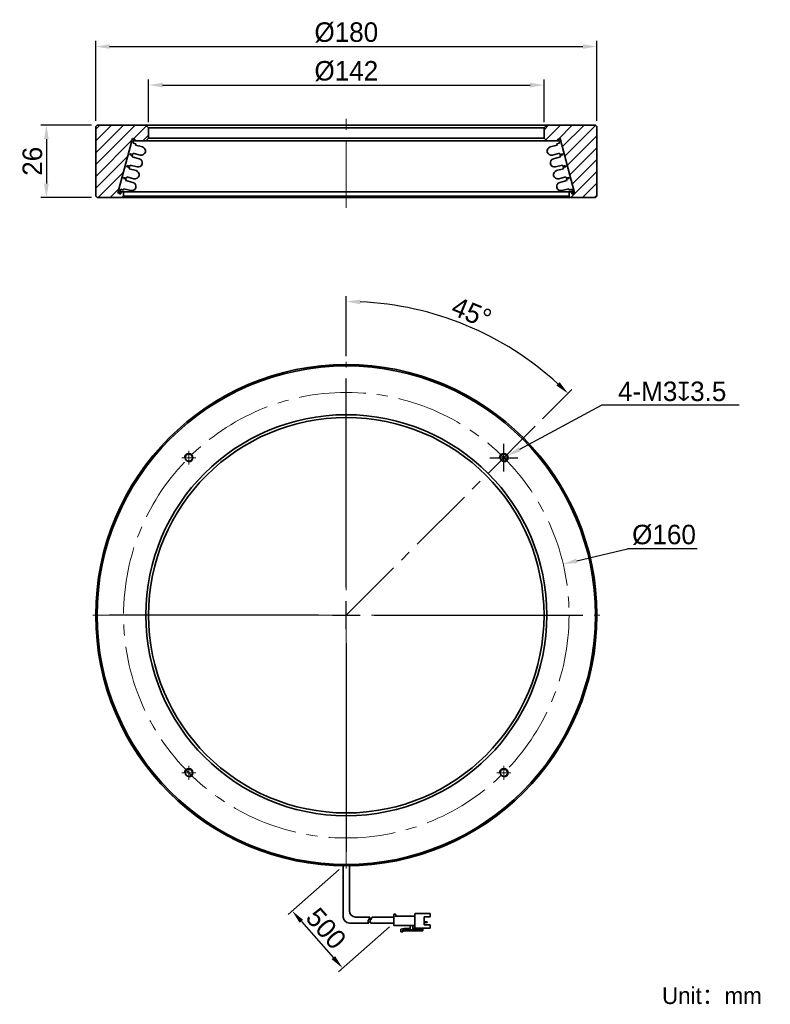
# Model space of a CAD drawing. Header units: millimetres. Extents: x 56 to 191, y 76 to 253.
import ezdxf

# ---------------------------------------------------------------- set-up
doc = ezdxf.new("R2010")
doc.units = ezdxf.units.MM
doc.header["$PDSIZE"] = -5
doc.linetypes.add('点画线', pattern=[18, 12, -2, 2, -2])
doc.layers.get('0').update_dxf_attribs({"lineweight": 35})
for name, color, linetype, lineweight in [('中心线层', 1, '点画线', 18), ('剖面线层', 4, 'Continuous', 18), ('标注', 3, 'Continuous', 25), ('粗实线层', 7, 'Continuous', 35)]:
    doc.layers.add(name, color=color, linetype=linetype, lineweight=lineweight)
doc.styles.get("Standard").update_dxf_attribs({"font": '兰亭黑 GBK.TTF'})
doc.dimstyles.new('CST Standard', dxfattribs={"dimtxt": 3.5, "dimasz": 2.5, "dimexe": 1, "dimexo": 1, "dimgap": 0.6, "dimtad": 1, "dimtoh": 1, "dimdsep": 46, "dimtxsty": 'Standard', "dimcen": -2.5, "dimdle": 5, "dimadec": 0, "dimazin": 2, "dimtfac": 1, "dimtofl": 0, "dimtmove": 0, "dimatfit": 0, "dimfxl": 1, "dimtolj": 1, "dimarcsym": 0})
pattern_1 = [(45, (0, 0), (-1.06066, 1.06066), [])]

# ---------------------------------------------------------------- blocks, each defined once
blk = doc.blocks.new('*X1')
at = {"layer": 'Defpoints', "color": 0}
for p in [(150.64, 241.4), (79.64, 233.71), (150.64, 233.71)]:
    blk.add_point(p, dxfattribs=at)
at = {"layer": '标注', "color": 0, "linetype": 'Continuous', "lineweight": -2, "ltscale": 3}
for p, q in [((79.64, 234.71), (79.64, 242.4)), ((150.64, 234.71), (150.64, 242.4))]:
    blk.add_line(p, q, dxfattribs=at)
at = {"layer": '标注', "color": 9, "linetype": 'Continuous', "lineweight": -2, "ltscale": 3}
blk.add_line((82.14, 241.4), (148.14, 241.4), dxfattribs=at)
at = {"layer": '标注', "color": 9}
for points in [[(82.14, 241.82), (82.14, 240.98), (79.64, 241.4)], [(148.14, 240.98), (148.14, 241.82), (150.64, 241.4)]]:
    blk.add_solid(points, dxfattribs=at)
at = {"layer": '标注', "color": 7, "insert": (115.14, 243.9), "char_height": 3.5, "attachment_point": 5}
blk.add_mtext('\\A1;%%C142', dxfattribs=at)
blk = doc.blocks.new('*X2')
at = {"layer": 'Defpoints', "color": 0}
for p in [(160.14, 248.31), (70.14, 233.96), (160.14, 233.96)]:
    blk.add_point(p, dxfattribs=at)
at = {"layer": '标注', "color": 0, "linetype": 'Continuous', "lineweight": -2, "ltscale": 3}
for p, q in [((70.14, 234.96), (70.14, 249.31)), ((160.14, 234.96), (160.14, 249.31))]:
    blk.add_line(p, q, dxfattribs=at)
at = {"layer": '标注', "color": 9, "linetype": 'Continuous', "lineweight": -2, "ltscale": 3}
blk.add_line((72.64, 248.31), (157.64, 248.31), dxfattribs=at)
at = {"layer": '标注', "color": 9}
for points in [[(72.64, 248.73), (72.64, 247.9), (70.14, 248.31)], [(157.64, 247.9), (157.64, 248.73), (160.14, 248.31)]]:
    blk.add_solid(points, dxfattribs=at)
at = {"layer": '标注', "color": 7, "insert": (115.14, 250.84), "char_height": 3.5, "attachment_point": 5}
blk.add_mtext('\\A1;%%C180', dxfattribs=at)
blk = doc.blocks.new('*X3')
at = {"layer": 'Defpoints', "color": 0}
for p in [(70.39, 234.21), (61.28, 221.21), (70.39, 221.21)]:
    blk.add_point(p, dxfattribs=at)
at = {"layer": '标注', "color": 0, "linetype": 'Continuous', "lineweight": -2, "ltscale": 3}
for p, q in [((69.39, 234.21), (60.28, 234.21)), ((69.39, 221.21), (60.28, 221.21))]:
    blk.add_line(p, q, dxfattribs=at)
at = {"layer": '标注', "color": 9, "linetype": 'Continuous', "lineweight": -2, "ltscale": 3}
blk.add_line((61.28, 231.71), (61.28, 223.71), dxfattribs=at)
at = {"layer": '标注', "color": 9}
for points in [[(61.7, 231.71), (60.86, 231.71), (61.28, 234.21)], [(60.86, 223.71), (61.7, 223.71), (61.28, 221.21)]]:
    blk.add_solid(points, dxfattribs=at)
at = {"layer": '标注', "color": 7, "insert": (58.78, 227.71), "char_height": 3.5, "attachment_point": 5, "rotation": 90}
blk.add_mtext('\\A1;26', dxfattribs=at)
blk = doc.blocks.new('*X4')
at = {"layer": 'Defpoints', "color": 0}
for p in [(143.29, 194.98), (115.14, 191.72), (149.67, 180.75), (115.14, 146.22), (115.14, 100.72)]:
    blk.add_point(p, dxfattribs=at)
at = {"layer": '标注', "color": 0, "linetype": 'Continuous', "lineweight": -2, "ltscale": 3}
for p, q in [((115.14, 192.72), (115.14, 203.52)), ((150.38, 181.46), (155.66, 186.74))]:
    blk.add_line(p, q, dxfattribs=at)
at = {"layer": '标注', "color": 9, "linetype": 'Continuous', "lineweight": -2, "ltscale": 3}
blk.add_arc((115.14, 146.22), 56.31, 47.5441, 87.4559, dxfattribs=at)
at = {"layer": '标注', "color": 9}
for points in [[(117.65, 202.89), (117.63, 202.05), (115.14, 202.52)], [(152.86, 187.46), (153.44, 188.06), (154.96, 186.03)]]:
    blk.add_solid(points, dxfattribs=at)
at = {"layer": '标注', "color": 7, "insert": (137.64, 200.54), "char_height": 3.5, "attachment_point": 5, "rotation": 337.5}
blk.add_mtext('\\A1;45%%d', dxfattribs=at)
blk = doc.blocks.new('*X5')
at = {"layer": 'Defpoints', "color": 0}
for p in [(154.07, 155.4), (76.21, 137.04)]:
    blk.add_point(p, dxfattribs=at)
at = {"layer": '标注', "color": 0, "linetype": 'Continuous', "ltscale": 3}
for p, q in [((115.14, 151.22), (115.14, 188.72)), ((115.14, 143.72), (115.14, 148.72)), ((110.14, 146.22), (72.64, 146.22)), ((112.64, 146.22), (117.64, 146.22)), ((120.14, 146.22), (157.64, 146.22)), ((115.14, 141.22), (115.14, 103.72))]:
    blk.add_line(p, q, dxfattribs=at)
at = {"layer": '标注', "color": 9, "linetype": 'Continuous', "lineweight": -2, "ltscale": 3}
for p in [(156.51, 155.97), (178.17, 158.12)]:
    blk.add_line(p, (165.61, 158.12), dxfattribs=at)
at = {"layer": '标注', "color": 9}
blk.add_solid([(156.41, 156.38), (156.6, 155.57), (154.07, 155.4)], dxfattribs=at)
at = {"layer": '标注', "color": 7, "insert": (172.19, 160.64), "char_height": 3.5, "attachment_point": 5}
blk.add_mtext('\\A1;%%C160', dxfattribs=at)
blk = doc.blocks.new('*X6')
at = {"layer": 'Defpoints', "color": 0}
for p in [(142.76, 174.15), (144.08, 174.86)]:
    blk.add_point(p, dxfattribs=at)
at = {"layer": '标注', "color": 9, "linetype": 'Continuous', "lineweight": -2, "ltscale": 3}
for p in [(146.29, 176.04), (185.67, 183.91)]:
    blk.add_line(p, (160.97, 183.91), dxfattribs=at)
at = {"layer": '标注', "color": 0, "linetype": 'Continuous', "ltscale": 3}
for p, q in [((143.42, 172), (143.42, 177)), ((140.92, 174.5), (145.92, 174.5))]:
    blk.add_line(p, q, dxfattribs=at)
at = {"layer": '标注', "color": 9}
blk.add_solid([(146.09, 176.4), (146.49, 175.67), (144.08, 174.86)], dxfattribs=at)
at = {"layer": '标注', "color": 7, "insert": (173.65, 186.39), "char_height": 3.5, "attachment_point": 5}
blk.add_mtext('\\A1;4-M3{\\fGDT|b1|i0|c0|p2;x}3.5', dxfattribs=at)
blk = doc.blocks.new('*X7')
at = {"layer": 'Defpoints', "color": 0}
for p in [(114.6, 101.22), (123.65, 90.94), (114.48, 82.85)]:
    blk.add_point(p, dxfattribs=at)
at = {"layer": '标注', "color": 0, "linetype": 'Continuous', "lineweight": -2, "ltscale": 3}
for p, q in [((113.85, 100.56), (104.67, 92.46)), ((122.9, 90.28), (113.73, 82.19))]:
    blk.add_line(p, q, dxfattribs=at)
at = {"layer": '标注', "color": 9, "linetype": 'Continuous', "lineweight": -2, "ltscale": 3}
blk.add_line((107.07, 91.25), (112.82, 84.72), dxfattribs=at)
at = {"layer": '标注', "color": 9}
for points in [[(107.38, 91.52), (106.76, 90.97), (105.42, 93.12)], [(112.51, 84.45), (113.13, 85), (114.48, 82.85)]]:
    blk.add_solid(points, dxfattribs=at)
at = {"layer": '标注', "color": 7, "insert": (111.51, 89.97), "char_height": 3.5, "attachment_point": 5, "rotation": 311.4018}
blk.add_mtext('\\A1;500', dxfattribs=at)

msp = doc.modelspace()

# ---------------------------------------------------------------- hatches: boundary and pattern name
at = {"layer": '剖面线层'}
h = msp.add_hatch(dxfattribs=at)
h.set_pattern_fill('无图案', color=0, style=0, pattern_type=0)
h.set_pattern_definition(pattern_1)
h.paths.add_polyline_path([(70.1397, 221.458), (70.1397, 232.754), (70.1397, 233.958), (70.3897, 234.208), (79.1397, 234.208), (79.6397, 233.708), (79.6397, 231.8589), (79.1397, 231.3589), (77.1413, 231.3589), (77.1413, 231.7139), (77.0413, 231.7139), (76.7515, 231.7915), (74.1374, 222.0356), (74.4272, 221.958), (74.4272, 221.858), (74.6397, 221.858), (74.6397, 222.258), (75.1397, 222.258), (75.1397, 221.458), (74.8897, 221.208), (70.3897, 221.208)], flags=0)
h = msp.add_hatch(dxfattribs=at)
h.set_pattern_fill('无图案', color=0, style=0, pattern_type=0)
h.set_pattern_definition(pattern_1)
h.paths.add_polyline_path([(160.1397, 221.458), (160.1397, 232.754), (160.1397, 233.958), (159.8897, 234.208), (151.1397, 234.208), (150.6397, 233.708), (150.6397, 231.8589), (151.1397, 231.3589), (153.1381, 231.3589), (153.1381, 231.7139), (153.2381, 231.7139), (153.5279, 231.7915), (156.142, 222.0356), (155.8522, 221.958), (155.8522, 221.858), (155.6397, 221.858), (155.6397, 222.258), (155.1397, 222.258), (155.1397, 221.458), (155.3897, 221.208), (159.8897, 221.208)], flags=0)

# ---------------------------------------------------------------- linework, layer by layer
at = {"layer": '中心线层', "color": 0}
for p, q in [((115.1397, 219.3392), (115.1397, 236.1593)), ((115.1397, 100.7164), (115.1397, 191.7164)), ((115.1397, 146.2164), (149.674, 180.7507)), ((86.8554, 173.2507), (86.8554, 175.7507)), ((143.424, 175.7507), (143.424, 173.2507)), ((85.6054, 174.5007), (88.1054, 174.5007)), ((142.174, 174.5007), (144.674, 174.5007)), ((69.6397, 146.2164), (160.6397, 146.2164)), ((86.8554, 116.6821), (86.8554, 119.1821)), ((143.424, 119.1821), (143.424, 116.6821)), ((88.1054, 117.9321), (85.6054, 117.9321)), ((144.674, 117.9321), (142.174, 117.9321))]:
    msp.add_line(p, q, dxfattribs=at)
msp.add_circle((115.1397, 146.2164), 40, dxfattribs=at)
at = {"layer": '粗实线层', "color": 0}
for p, q in [((70.3897, 234.208), (70.1397, 233.958)), ((70.1397, 221.458), (70.1397, 233.958)), ((70.3897, 234.208), (79.1397, 234.208)), ((79.1397, 234.208), (79.6397, 233.708)), ((79.1397, 234.208), (115.1397, 234.208)), ((79.6397, 231.8589), (79.6397, 233.708)), ((79.6397, 233.708), (115.1397, 233.708)), ((151.1397, 234.208), (115.1397, 234.208)), ((150.6397, 233.708), (115.1397, 233.708)), ((151.1397, 234.208), (150.6397, 233.708)), ((150.6397, 231.8589), (150.6397, 233.708)), ((159.8897, 234.208), (151.1397, 234.208)), ((159.8897, 234.208), (160.1397, 233.958)), ((160.1397, 221.458), (160.1397, 233.958)), ((77.0413, 231.7139), (76.7515, 231.7915)), ((77.0413, 231.7139), (76.8472, 230.9894)), ((77.0413, 231.7139), (77.1413, 231.7139)), ((77.1413, 231.7139), (77.1413, 231.3589)), ((79.6397, 231.8589), (79.1397, 231.3589)), ((79.6397, 231.8589), (115.1397, 231.8589)), ((150.6397, 231.8589), (115.1397, 231.8589)), ((150.6397, 231.8589), (151.1397, 231.3589)), ((153.1381, 231.7139), (153.1381, 231.3589)), ((153.2381, 231.7139), (153.1381, 231.7139)), ((153.2381, 231.7139), (153.5279, 231.7915)), ((153.2381, 231.7139), (153.4322, 230.9894)), ((77.3301, 230.86), (76.8472, 230.9894)), ((77.1413, 231.3589), (79.1397, 231.3589)), ((77.2654, 230.6185), (77.3301, 230.86)), ((78.5211, 230.2821), (77.2654, 230.6185)), ((79.1397, 231.3589), (115.1397, 231.3589)), ((151.1397, 231.3589), (115.1397, 231.3589)), ((153.1381, 231.3589), (151.1397, 231.3589)), ((151.7583, 230.2821), (153.014, 230.6185)), ((152.9493, 230.86), (153.4322, 230.9894)), ((153.014, 230.6185), (152.9493, 230.86)), ((76.2778, 228.8644), (76.3295, 229.0576)), ((76.7607, 228.735), (76.2778, 228.8644)), ((76.8125, 228.9281), (76.3295, 229.0576)), ((76.696, 228.4935), (76.7607, 228.735)), ((77.9517, 228.157), (76.696, 228.4935)), ((76.8125, 228.9281), (76.8772, 229.1696)), ((78.1329, 228.8332), (76.8772, 229.1696)), ((152.1465, 228.8332), (153.4022, 229.1696)), ((152.3277, 228.157), (153.5834, 228.4935)), ((153.4669, 228.9281), (153.4022, 229.1696)), ((153.4669, 228.9281), (153.9499, 229.0576)), ((153.5187, 228.735), (154.0016, 228.8644)), ((153.5834, 228.4935), (153.5187, 228.735)), ((154.0016, 228.8644), (153.9499, 229.0576)), ((75.7601, 226.9325), (75.7084, 226.7393)), ((76.1913, 226.6099), (75.7084, 226.7393)), ((76.2431, 226.8031), (75.7601, 226.9325)), ((76.1266, 226.3684), (76.1913, 226.6099)), ((77.3823, 226.032), (76.1266, 226.3684)), ((76.2431, 226.8031), (76.3078, 227.0446)), ((77.5635, 226.7081), (76.3078, 227.0446)), ((152.7159, 226.7081), (153.9716, 227.0446)), ((152.8971, 226.032), (154.1528, 226.3684)), ((154.0363, 226.8031), (153.9716, 227.0446)), ((154.0363, 226.8031), (154.5193, 226.9325)), ((154.0881, 226.6099), (154.571, 226.7393)), ((154.1528, 226.3684), (154.0881, 226.6099)), ((154.5193, 226.9325), (154.571, 226.7393)), ((75.1907, 224.8075), (75.139, 224.6143)), ((75.6219, 224.4849), (75.139, 224.6143)), ((75.6737, 224.6781), (75.1907, 224.8075)), ((75.6737, 224.6781), (75.7384, 224.9196)), ((76.9941, 224.5831), (75.7384, 224.9196)), ((153.2853, 224.5831), (154.541, 224.9196)), ((154.6057, 224.6781), (154.541, 224.9196)), ((154.6057, 224.6781), (155.0887, 224.8075)), ((154.6575, 224.4849), (155.1404, 224.6143)), ((155.0887, 224.8075), (155.1404, 224.6143)), ((75.1043, 222.553), (75.169, 222.7945)), ((76.4247, 222.4581), (75.169, 222.7945)), ((75.5572, 224.2434), (75.6219, 224.4849)), ((76.8129, 223.9069), (75.5572, 224.2434)), ((153.4665, 223.9069), (154.7222, 224.2434)), ((153.8547, 222.4581), (155.1104, 222.7945)), ((154.7222, 224.2434), (154.6575, 224.4849)), ((155.1751, 222.553), (155.1104, 222.7945)), ((70.1397, 221.458), (70.3897, 221.208)), ((70.3897, 221.208), (74.8897, 221.208)), ((74.4272, 221.958), (74.1374, 222.0356)), ((74.4272, 221.958), (74.6213, 222.6824)), ((74.4272, 221.958), (74.4272, 221.858)), ((74.4272, 221.858), (74.6397, 221.858)), ((75.1043, 222.553), (74.6213, 222.6824)), ((74.6397, 222.258), (74.6397, 221.858)), ((74.6397, 222.258), (75.1397, 222.258)), ((75.1397, 221.458), (74.8897, 221.208)), ((74.8897, 221.208), (115.1397, 221.208)), ((75.1397, 222.258), (75.1397, 221.458)), ((75.1397, 222.258), (115.1397, 222.258)), ((75.1397, 221.458), (115.1397, 221.458)), ((155.1397, 222.258), (115.1397, 222.258)), ((155.1397, 221.458), (115.1397, 221.458)), ((155.3897, 221.208), (115.1397, 221.208)), ((155.6397, 222.258), (155.1397, 222.258)), ((155.1397, 222.258), (155.1397, 221.458)), ((155.1397, 221.458), (155.3897, 221.208)), ((155.1751, 222.553), (155.6581, 222.6824)), ((159.8897, 221.208), (155.3897, 221.208)), ((155.6397, 222.258), (155.6397, 221.858)), ((155.8522, 221.858), (155.6397, 221.858)), ((155.8522, 221.958), (155.6581, 222.6824)), ((155.8522, 221.958), (156.142, 222.0356)), ((155.8522, 221.958), (155.8522, 221.858)), ((160.1397, 221.458), (159.8897, 221.208)), ((114.5962, 92.0296), (114.5962, 101.2197)), ((115.6832, 93.1166), (115.6832, 101.2197)), ((116.7702, 92.0296), (119.3836, 92.0296)), ((119.7553, 92.0296), (123.6544, 92.0296)), ((123.9442, 92.5368), (123.6544, 92.5368)), ((123.6544, 92.5368), (123.6544, 90.5078)), ((124.0167, 92.4644), (124.0167, 92.1745)), ((127.3863, 92.1745), (124.0167, 92.1745)), ((127.4588, 92.6093), (127.4588, 90.073)), ((130.2125, 92.6818), (127.5313, 92.6818)), ((129.1255, 90.6165), (129.1255, 92.0658)), ((130.2125, 92.0658), (129.1255, 92.0658)), ((130.2125, 92.0658), (130.2125, 92.6818)), ((115.6832, 90.9426), (119.1853, 90.9426)), ((119.5571, 90.9426), (123.6544, 90.9426)), ((127.3863, 90.5078), (123.6544, 90.5078)), ((126.5892, 89.9643), (126.5892, 90.4354)), ((127.0965, 90.4354), (127.0965, 89.9643)), ((129.1255, 91.1602), (129.6255, 91.1602)), ((129.1255, 91.0332), (129.6255, 91.0332)), ((130.2125, 90.6165), (129.1255, 90.6165)), ((129.6617, 91.0694), (129.6617, 91.124)), ((130.2125, 90.0006), (130.2125, 90.6165)), ((124.9225, 89.8556), (125.5022, 89.9643)), ((124.9225, 89.3846), (124.9225, 89.8556)), ((125.2848, 89.3846), (124.9225, 89.3846)), ((125.2848, 89.6382), (125.2848, 89.3846)), ((128.9081, 89.5295), (125.2848, 89.5295)), ((128.9081, 89.7107), (125.3573, 89.7107)), ((125.5022, 89.9643), (126.6617, 89.9643)), ((127.024, 89.9643), (128.9081, 89.9643)), ((130.2125, 90.0006), (127.5313, 90.0006)), ((128.4733, 89.9643), (128.4733, 90.0006)), ((128.9081, 90.0006), (128.9081, 89.5295))]:
    msp.add_line(p, q, dxfattribs=at)
at = {"layer": '粗实线层', "color": 0, "ltscale": 3}
for p, q in [((74.1374, 222.0356), (76.7515, 231.7915)), ((156.142, 222.0356), (153.5279, 231.7915))]:
    msp.add_line(p, q, dxfattribs=at)
at = {"layer": '粗实线层', "color": 0}
for centre, radius in [((115.1397, 146.2164), 45), ((115.1397, 146.2164), 44.75), ((115.1397, 146.2164), 36), ((115.1397, 146.2164), 35.5), ((86.8554, 174.5007), 0.65), ((143.424, 174.5007), 0.65), ((86.8554, 117.9321), 0.65), ((143.424, 117.9321), 0.65)]:
    msp.add_circle(centre, radius, dxfattribs=at)
for centre, radius, start, end in [((78.327, 229.5576), 0.75, 255, 75), ((151.9524, 229.5576), 0.75, 105, 285), ((77.7576, 227.4326), 0.75, 255, 75), ((152.5218, 227.4326), 0.75, 105, 285), ((77.1882, 225.3075), 0.75, 255, 75), ((153.0912, 225.3075), 0.75, 105, 285), ((76.6188, 223.1825), 0.75, 255, 75), ((153.6606, 223.1825), 0.75, 105, 285), ((86.8554, 174.5007), 0.75, 270, 180), ((143.424, 174.5007), 0.75, 270, 180), ((86.8554, 117.9321), 0.75, 270, 180), ((143.424, 117.9321), 0.75, 270, 180), ((115.6832, 92.0296), 1.087, 180, 270), ((116.7702, 93.1166), 1.087, 180, 270), ((123.9442, 92.4644), 0.0725, 360, 90), ((127.3863, 92.247), 0.0725, 270, 360), ((127.5313, 92.6093), 0.0725, 90, 180), ((126.5167, 90.4354), 0.0725, 0, 90), ((127.1689, 90.4354), 0.0725, 90, 180), ((127.3863, 90.4354), 0.0725, 0, 90), ((129.6255, 91.124), 0.0362, 360, 90), ((129.6255, 91.0694), 0.0362, 270, 360), ((125.3573, 89.6382), 0.0725, 90, 180), ((127.5313, 90.073), 0.0725, 180, 270)]:
    msp.add_arc(centre, radius, start, end, dxfattribs=at)
for points, knots in [([(119.3836, 92.0296), (119.3703, 91.9431), (119.2981, 91.7442), (118.9524, 91.4021), (119.0615, 91.1162), (119.1853, 90.9426)], [0, 0, 0, 0, 217.35796489, 512.09491787, 944.49636406, 944.49636406, 944.49636406, 944.49636406]), ([(119.7553, 92.0296), (119.7421, 91.9431), (119.6698, 91.7442), (119.3241, 91.4021), (119.4333, 91.1162), (119.5571, 90.9426)], [0, 0, 0, 0, 217.88789026, 513.34342097, 946.79907513, 946.79907513, 946.79907513, 946.79907513]), ([(124.0167, 92.1745), (124.0157, 92.1736), (124.0123, 92.1702), (124.0056, 92.1634), (123.9957, 92.1536), (123.984, 92.1418), (123.9711, 92.129), (123.9577, 92.1156), (123.9487, 92.1065), (123.9442, 92.1021)], [0, 0, 0, 0, 81.37669872, 288.3418359, 576.0747192, 915.43968846, 1286.09744624, 1670.98345656, 2053.15548895, 2053.15548895, 2053.15548895, 2053.15548895])]:
    msp.add_open_spline(points, degree=3, knots=knots, dxfattribs=at)

# ---------------------------------------------------------------- texts
at = {"color": 0, "insert": (171.8371, 79.4107), "char_height": 3, "width": 92.751402, "attachment_point": 1}
msp.add_mtext('{\\fFZLanTingHei-R-GBK|b0|i0|c134|p2;Unit：mm}', dxfattribs=at)

# ---------------------------------------------------------------- dimensions: what is measured, and where the dimension line sits
at = {"layer": '标注', "color": 0, "ltscale": 3}
for base, p1, p2, angle, override, picture, middle in [((160.1397, 248.3135), (70.1397, 233.958), (160.1397, 233.958), 0, {"dimlfac": 2, "dimpost": '%%C<>', "dimsah": 1, "dimclrd": 9, "dimclrt": 7, "dimtzin": 8}, '*X2', (115.1397, 250.8379)), ((150.6397, 241.3997), (79.6397, 233.708), (150.6397, 233.708), 0, {"dimlfac": 2, "dimpost": '%%C<>', "dimsah": 1, "dimclrd": 9, "dimclrt": 7, "dimtzin": 8}, '*X1', (115.1397, 243.8966)), ((61.2805, 221.208), (70.3897, 234.208), (70.3897, 221.208), 270, {"dimlfac": 2, "dimsah": 1, "dimclrd": 9, "dimclrt": 7, "dimtzin": 8}, '*X3', (58.7839, 227.708))]:
    dim = msp.add_linear_dim(base=base, p1=p1, p2=p2, angle=angle, dimstyle='CST Standard', override=override, dxfattribs=at)
    dim.commit()
    dim.dimension.update_dxf_attribs({"geometry": picture, "text_midpoint": middle})
dim = msp.add_angular_dim_2l(base=(143.2936, 194.9804), line1=((115.1397, 146.2164), (149.674, 180.7507)), line2=((115.1397, 100.7164), (115.1397, 191.7164)), dimstyle='CST Standard', override={"dimtad": 1, "dimtih": 0, "dimtoh": 0, "dimlfac": 2, "dimsah": 1, "dimclrd": 9, "dimclrt": 7, "dimtdec": 0, "dimtzin": 8}, dxfattribs=at)
dim.commit()
dim.dimension.update_dxf_attribs({"geometry": '*X4', "text_midpoint": (137.6397, 200.5361)})
dim = msp.add_diameter_dim_2p(p1=(76.2076, 137.0352), p2=(154.0718, 155.3976), dimstyle='CST Standard', override={"dimlfac": 2, "dimpost": '%%C<>', "dimsah": 1, "dimclrd": 9, "dimclrt": 7, "dimtzin": 8}, dxfattribs=at)
dim.commit()
dim.dimension.update_dxf_attribs({"geometry": '*X5', "text_midpoint": (165.6061, 158.1177), "dimtype": 163})
dim = msp.add_diameter_dim_2p(p1=(142.763, 174.1463), p2=(144.085, 174.8551), text='4-M3{\\fGDT|b1|i0|c0|p2;x}3.5', dimstyle='CST Standard', override={"dimlfac": 2, "dimpost": '4-M<>', "dimtxsty": 'Standard', "dimsah": 1, "dimclrd": 9, "dimclrt": 7}, dxfattribs=at)
dim.commit()
dim.dimension.update_dxf_attribs({"geometry": '*X6', "text_midpoint": (173.6532, 183.9072), "dimtype": 163})
dim = msp.add_linear_dim(base=(114.4753, 82.8497), p1=(114.5962, 101.2164), p2=(123.6544, 90.9426), angle=311.401839, text='500', dimstyle='CST Standard', override={"dimlfac": 2, "dimsah": 1, "dimclrd": 9, "dimclrt": 7}, dxfattribs=at)
dim.commit()
dim.dimension.update_dxf_attribs({"geometry": '*X7', "text_midpoint": (109.6448, 88.3285), "dimtype": 160})

doc.saveas('drawing.dxf')
